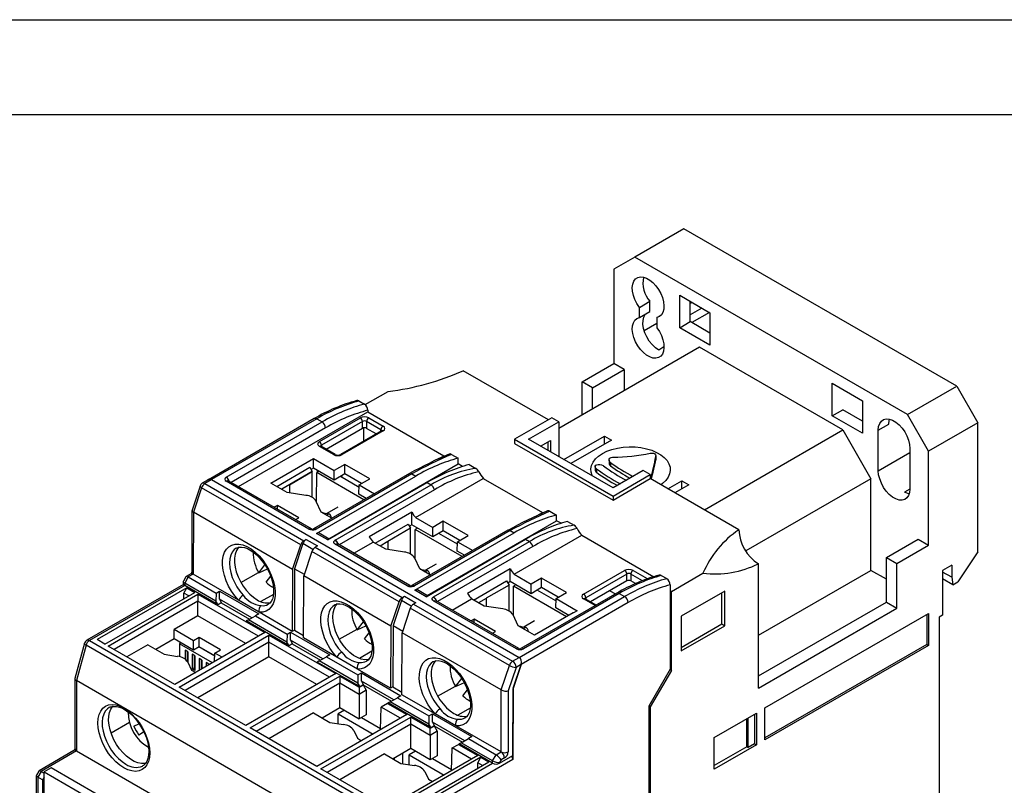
# Model space of a CAD drawing. Header units: millimetres. Extents: x 0 to 1397, y 0 to 1080.
# Tile 14 of 15: x 727 to 1057, y 823 to 1080. Entities that reach past the tile are written whole.
import ezdxf

# ---------------------------------------------------------------- set-up
doc = ezdxf.new("R2010")
doc.units = ezdxf.units.MM
doc.header["$LTSCALE"] = 5
doc.layers.add('TEXT', color=140, linetype='Continuous', lineweight=25)

msp = doc.modelspace()

# ---------------------------------------------------------------- linework, layer by layer
at = {"color": 7, "linetype": 'Continuous'}
msp.add_line((0.01, 1079.51), (1397.01, 1079.51), dxfattribs=at)
for p, q in [((949.32, 1009.42), (932.82, 999.89)), ((1040.78, 956.62), (949.32, 1009.42)), ((932.82, 999.89), (925.75, 995.81)), ((1024.28, 947.1), (932.82, 999.89)), ((925.75, 995.81), (925.75, 964.24)), ((934.36, 983.03), (937.89, 985.07)), ((937.89, 981.64), (937.89, 985.07)), ((947.91, 987.1), (958.04, 981.25)), ((947.91, 976.21), (947.91, 987.1)), ((951.44, 978.25), (951.44, 985.06)), ((952.03, 984.72), (951.44, 984.38)), ((934.36, 979.6), (934.36, 983.03)), ((934.36, 979.6), (937.89, 981.64)), ((955.36, 982.8), (951.44, 980.53)), ((957.85, 981.36), (951.95, 977.96)), ((958.04, 981.25), (958.04, 970.36)), ((940.25, 977.64), (935.99, 975.18)), ((940.25, 979.63), (941.71, 980.47)), ((940.25, 979.63), (940.25, 976.2)), ((947.91, 976.21), (951.44, 978.25)), ((958.04, 974.44), (951.44, 978.25)), ((958.04, 970.36), (947.91, 976.21)), ((954.51, 969.68), (907.37, 942.47)), ((942.61, 969.75), (940.84, 968.73)), ((1002.59, 941.92), (954.51, 969.68)), ((915.15, 958.11), (925.75, 964.24)), ((929.29, 962.19), (925.75, 964.24)), ((903.83, 945.33), (875.29, 961.8)), ((918.68, 956.07), (929.29, 962.19)), ((929.29, 962.19), (929.29, 955.12)), ((918.68, 956.07), (915.15, 958.11)), ((915.15, 946.96), (915.15, 958.11)), ((842.39, 950.41), (850.08, 954.85)), ((918.68, 949), (918.68, 956.07)), ((999.06, 957.57), (1009.19, 951.72)), ((999.06, 946.69), (999.06, 957.57)), ((1024.28, 947.1), (1040.78, 956.62)), ((1040.78, 956.62), (1047.85, 944.37)), ((840.31, 951.65), (842.14, 950.6)), ((1009.19, 951.72), (1009.19, 940.84)), ((799.88, 922.93), (843.33, 948.01)), ((843.32, 948.53), (843.33, 948.01)), ((843.33, 948.01), (868.83, 933.29)), ((999.06, 946.69), (1002.59, 948.73)), ((1009.19, 944.92), (1002.59, 948.73)), ((825.34, 945.75), (789.82, 925.25)), ((826.17, 945.67), (790.81, 925.26)), ((795.82, 926.07), (827.96, 944.63)), ((826.17, 945.67), (827.96, 944.63)), ((827.04, 938.05), (840.78, 945.98)), ((841.49, 944.77), (827.74, 936.84)), ((841.49, 942.47), (841.49, 944.77)), ((847.69, 942.01), (842.9, 944.77)), ((842.9, 944.77), (842.9, 942.47)), ((843.61, 945.98), (848.4, 943.22)), ((905.01, 946.01), (892.52, 938.8)), ((897.23, 938.8), (907.37, 944.65)), ((907.37, 944.65), (905.01, 946.01)), ((907.37, 944.65), (907.37, 932.95)), ((1009.19, 940.84), (999.06, 946.69)), ((1031.35, 934.85), (1024.28, 947.1)), ((829.14, 942.61), (797.46, 924.33)), ((841.49, 942.47), (829.36, 935.41)), ((847.9, 941.64), (834.15, 933.7)), ((848.4, 941.59), (834.65, 933.65)), ((841.96, 938.21), (841.96, 942.62)), ((846.13, 940.61), (842.9, 942.47)), ((847.68, 941.51), (847.69, 942.01)), ((956.16, 915.12), (1002.59, 941.92)), ((1002.59, 941.92), (1012.02, 925.59)), ((1014.49, 941.86), (1018.03, 943.9)), ((1014.49, 928.25), (1014.49, 941.86)), ((1047.85, 944.37), (1031.35, 934.85)), ((1047.85, 901.1), (1047.85, 944.37)), ((892.52, 938.8), (925.52, 919.75)), ((892.52, 938.8), (892.52, 937.44)), ((925.52, 922.47), (897.23, 938.8)), ((901.24, 936.48), (904.54, 938.39)), ((903.78, 935.02), (903.78, 937.95)), ((904.54, 938.39), (904.54, 934.58)), ((909.02, 931.99), (922.69, 939.88)), ((925.05, 938.52), (911.38, 930.63)), ((922.69, 939.88), (925.05, 938.52)), ((922.69, 937.16), (922.69, 939.88)), ((831.83, 933.65), (827.04, 936.42)), ((832.33, 933.7), (827.54, 936.46)), ((827.74, 936.84), (827.76, 936.34)), ((892.52, 937.44), (925.52, 918.39)), ((1025.1, 935.73), (1025.1, 922.12)), ((1031.35, 903.28), (1031.35, 934.85)), ((810.81, 924.13), (825.05, 932.36)), ((825.05, 932.36), (832.06, 928.31)), ((825.05, 929.16), (825.05, 932.36)), ((867.06, 932.26), (868.83, 933.29)), ((871.35, 933.74), (873.58, 932.45)), ((873.61, 930.52), (873.58, 932.45)), ((924.2, 931.84), (924.2, 930.74)), ((939.89, 933.03), (939.89, 931.92)), ((939.89, 931.92), (939.89, 932.08)), ((939.91, 932.08), (939.91, 933.19)), ((1014.49, 928.25), (1025.1, 934.37)), ((812.77, 923), (823.85, 929.4)), ((824.65, 928.02), (814.44, 922.04)), ((817.02, 923.53), (824.65, 927.96)), ((823.85, 929.4), (824.65, 928.02)), ((825.05, 929.16), (824.26, 928.7)), ((824.65, 927.96), (824.65, 928.02)), ((824.65, 919.32), (824.65, 927.96)), ((832.06, 925.11), (825.05, 929.16)), ((826.93, 928.07), (826.17, 927.63)), ((826.35, 928.4), (826.35, 927.74)), ((830.17, 905.45), (873.61, 930.52)), ((835.6, 930.35), (832.06, 928.31)), ((832.06, 925.11), (832.06, 928.31)), ((843.94, 925.53), (835.6, 930.35)), ((835.6, 927.16), (835.6, 930.35)), ((875.09, 929.67), (873.61, 930.52)), ((877.28, 930.32), (879.51, 929.03)), ((919.49, 929.63), (919.49, 928.52)), ((919.98, 928.87), (919.98, 927.75)), ((924.69, 931.03), (924.69, 929.93)), ((935.65, 928.32), (925.52, 922.47)), ((938.01, 926.96), (935.65, 928.32)), ((789.8, 925.19), (787.77, 924.03)), ((790.79, 925.2), (788.6, 923.95)), ((790.81, 925.26), (894.05, 865.66)), ((823.54, 908.71), (795.82, 924.71)), ((824.37, 908.79), (796.65, 924.8)), ((857.25, 927.33), (825.1, 908.77)), ((858.08, 927.24), (825.93, 908.68)), ((826.08, 907.24), (859.41, 926.48)), ((826.12, 917.78), (826.17, 927.63)), ((841.97, 918.51), (826.17, 927.63)), ((835.6, 927.16), (832.06, 925.11)), ((840.38, 922.67), (834.11, 926.3)), ((834.57, 926.56), (834.3, 926.19)), ((841.19, 923.94), (835.6, 927.16)), ((840.41, 923.49), (843.94, 925.53)), ((858.08, 927.24), (859.41, 926.48)), ((859.33, 912.56), (882.03, 925.67)), ((882.03, 925.67), (901.83, 914.24)), ((925.52, 919.75), (938.01, 926.96)), ((925.52, 918.39), (938.01, 925.6)), ((938.01, 926.96), (938.01, 925.6)), ((967.73, 908.44), (938.01, 925.6)), ((938.13, 925.59), (938.08, 925.52)), ((938.13, 925.59), (938.13, 925.53)), ((943.9, 922.19), (948.62, 924.91)), ((948.62, 924.91), (950.97, 923.55)), ((948.62, 922.19), (948.62, 924.91)), ((1012.02, 925.59), (970.02, 901.35)), ((1012.02, 894.84), (1012.02, 925.59)), ((787.01, 923.11), (784.34, 915.04)), ((787.53, 922.55), (784.81, 914.34)), ((820.77, 903.37), (787.53, 922.55)), ((788.6, 923.95), (821.84, 904.76)), ((816.29, 920.97), (810.81, 924.13)), ((817.02, 923.53), (817.02, 920.86)), ((829.84, 905.07), (863.17, 924.31)), ((832.34, 904.98), (864.49, 923.54)), ((865.64, 921.84), (833.7, 903.41)), ((840.31, 920.34), (840.41, 923.49)), ((840.41, 923.49), (845.51, 920.55)), ((863.17, 924.31), (864.49, 923.54)), ((950.97, 923.55), (946.26, 920.83)), ((1025.1, 922.12), (1023.33, 921.1)), ((822.54, 920), (816.29, 920.97)), ((827.7, 914.39), (826.02, 917.99)), ((842.73, 918.95), (840.31, 920.34)), ((925.52, 919.75), (925.52, 918.39)), ((784.32, 914.94), (784.23, 894.24)), ((812.97, 916.61), (811.9, 915.99)), ((820.14, 912.47), (812.97, 916.61)), ((812.97, 915.38), (812.97, 916.61)), ((833.24, 916), (829.6, 913.92)), ((904.35, 914.69), (906.58, 913.4)), ((784.81, 914.34), (784.72, 893.56)), ((818.05, 895.16), (784.81, 914.34)), ((819.07, 911.85), (820.14, 912.47)), ((831.26, 912.33), (827.7, 914.39)), ((829.44, 913.38), (830.18, 913.81)), ((858.05, 914.36), (843.78, 906.12)), ((858.05, 910.11), (858.05, 914.36)), ((859.33, 912.56), (865.06, 909.26)), ((863.17, 886.4), (906.61, 911.47)), ((900.05, 913.21), (901.83, 914.24)), ((906.61, 911.47), (906.58, 913.4)), ((908.09, 910.62), (906.61, 911.47)), ((825.15, 908.79), (825.09, 908.76)), ((845.77, 903.95), (856.85, 910.35)), ((857.65, 908.97), (849.99, 904.54)), ((856.85, 910.35), (857.65, 908.97)), ((858.05, 910.11), (857.26, 909.65)), ((857.65, 900.27), (857.65, 908.97)), ((865.06, 906.06), (858.05, 910.11)), ((890.25, 908.28), (858.1, 889.72)), ((891.08, 908.19), (858.93, 889.63)), ((859.12, 898.73), (859.16, 908.58)), ((859.93, 909.02), (859.16, 908.58)), ((874.97, 899.46), (859.16, 908.58)), ((868.59, 911.3), (865.06, 909.26)), ((865.06, 906.06), (865.06, 909.26)), ((868.59, 908.11), (865.06, 906.06)), ((876.94, 906.48), (868.59, 911.3)), ((868.59, 908.11), (868.59, 911.3)), ((874.18, 904.89), (868.59, 908.11)), ((891.08, 908.19), (892.41, 907.43)), ((910.27, 911.27), (912.51, 909.98)), ((821.84, 904.76), (822.62, 905.21)), ((822.62, 905.21), (826.39, 903.03)), ((829.84, 905.07), (826.08, 907.24)), ((830.33, 905.35), (826.92, 907.32)), ((859.08, 888.19), (892.41, 907.43)), ((862.84, 886.02), (896.17, 905.26)), ((873.38, 903.62), (867.11, 907.25)), ((873.41, 904.44), (876.94, 906.48)), ((892.33, 893.51), (915.03, 906.62)), ((896.17, 905.26), (897.49, 904.49)), ((915.03, 906.62), (939.16, 892.69)), ((1017.21, 899.19), (1027.81, 905.32)), ((1027.81, 905.32), (1031.35, 903.28)), ((799.19, 902.31), (799.11, 902.26)), ((818.05, 895.16), (820.77, 903.37)), ((821.55, 903.81), (818.75, 895.38)), ((824.88, 901.89), (821.55, 903.81)), ((826.39, 903.03), (825.61, 902.59)), ((825.61, 902.59), (854.84, 885.71)), ((856.54, 889.66), (832.39, 903.6)), ((857.37, 889.74), (833.22, 903.69)), ((838.59, 900.59), (845.09, 904.34)), ((849.29, 901.92), (845.09, 904.34)), ((850.02, 904.5), (847.44, 902.99)), ((855.54, 900.95), (849.29, 901.92)), ((850.02, 904.5), (849.99, 904.54)), ((850.02, 904.5), (850.02, 901.81)), ((865.34, 885.93), (897.49, 904.49)), ((898.64, 902.79), (866.7, 884.36)), ((873.31, 901.29), (873.41, 904.44)), ((873.41, 904.44), (878.5, 901.5)), ((1020.74, 897.15), (1031.35, 903.28)), ((824.54, 901.19), (821.82, 892.98)), ((853.76, 884.32), (824.54, 901.19)), ((860.7, 895.34), (859.02, 898.94)), ((875.73, 899.9), (873.31, 901.29)), ((1017.21, 899.19), (1020.74, 897.15)), ((1017.21, 884.22), (1017.21, 899.19)), ((1047.85, 901.1), (1041.19, 891)), ((806.75, 894), (808.79, 896.66)), ((806.75, 894), (809.68, 895.3)), ((818.05, 895.16), (817.95, 874.38)), ((818.75, 895.38), (818.66, 874.78)), ((818.75, 895.38), (821.99, 893.51)), ((864.26, 893.28), (860.7, 895.34)), ((866.24, 896.95), (862.6, 894.87)), ((891.05, 895.31), (876.77, 887.07)), ((891.05, 891.06), (891.05, 895.31)), ((974.31, 855.38), (974.31, 897.04)), ((1020.74, 882.18), (1020.74, 897.15)), ((1039.13, 896.61), (1036.06, 894.84)), ((1039.13, 896.61), (1039.13, 892.52)), ((782.31, 892.71), (781.42, 891.18)), ((783.07, 892.62), (781.88, 890.58)), ((783.89, 893.64), (782.38, 892.78)), ((784.72, 893.56), (783.07, 892.62)), ((783.07, 892.62), (792.38, 887.24)), ((799.88, 884.81), (784.72, 893.56)), ((800.71, 890.8), (806.67, 894.14)), ((809.16, 890.9), (810.71, 892.93)), ((821.72, 872.2), (821.82, 892.98)), ((851.05, 876.11), (821.82, 892.98)), ((862.43, 894.33), (863.18, 894.76)), ((892.33, 893.51), (898.06, 890.21)), ((901.59, 892.25), (898.06, 890.21)), ((909.94, 887.43), (901.59, 892.25)), ((901.59, 889.06), (901.59, 892.25)), ((915.66, 886.89), (929.41, 894.82)), ((930.11, 893.61), (916.37, 885.68)), ((930.11, 891.31), (930.11, 893.61)), ((931.53, 893.61), (931.53, 891.31)), ((935.42, 891.36), (931.53, 893.61)), ((932.23, 894.82), (937.02, 892.06)), ((941.72, 893.11), (943.55, 892.06)), ((945.08, 887.77), (955.68, 893.89)), ((974.31, 873.07), (1012.02, 894.84)), ((1017.21, 891.84), (1012.02, 894.84)), ((1036.06, 894.84), (1036.06, 879.87)), ((1039.13, 892.52), (1036.06, 894.29)), ((1039.54, 890.04), (1036.06, 892.05)), ((1039.13, 892.52), (1039.54, 890.04)), ((781.5, 890.1), (749.08, 871.38)), ((781.89, 889.76), (749.91, 871.3)), ((782.64, 889.01), (752.47, 871.6)), ((781.4, 891.09), (781.39, 890.44)), ((781.62, 887.2), (782.64, 889.01)), ((792.37, 884.53), (781.88, 890.58)), ((781.88, 890.58), (781.88, 889.76)), ((793.08, 883.3), (781.88, 889.76)), ((782.64, 889.01), (785.31, 887.47)), ((858.15, 889.74), (858.08, 889.71)), ((863.33, 886.3), (859.92, 888.27)), ((878.77, 884.9), (889.85, 891.3)), ((890.65, 889.92), (882.99, 885.5)), ((889.85, 891.3), (890.65, 889.92)), ((891.05, 891.06), (890.26, 890.6)), ((890.65, 881.22), (890.65, 889.92)), ((898.06, 887.01), (891.05, 891.06)), ((892.12, 879.68), (892.16, 889.53)), ((892.93, 889.97), (892.16, 889.53)), ((909.89, 879.3), (892.16, 889.53)), ((898.06, 887.01), (898.06, 890.21)), ((901.59, 889.06), (898.06, 887.01)), ((907.18, 885.84), (901.59, 889.06)), ((930.11, 891.31), (917.98, 884.25)), ((933.1, 890.4), (931.53, 891.31)), ((944.73, 889.97), (944.73, 861.71)), ((1039.54, 890.04), (1041.19, 891)), ((755.14, 870.06), (785.31, 887.47)), ((756.16, 869.47), (786.33, 886.88)), ((781.62, 885.34), (781.62, 887.2)), ((783.23, 886.27), (781.62, 887.2)), ((786.33, 886.88), (808.73, 873.96)), ((786.33, 886.88), (786.33, 884.48)), ((792.38, 887.24), (792.37, 884.53)), ((792.38, 887.24), (793.56, 887.92)), ((793.55, 885.2), (793.56, 887.92)), ((804.39, 878.94), (793.55, 885.2)), ((793.55, 885.2), (794.25, 883.97)), ((793.56, 887.92), (806.76, 880.3)), ((811.65, 886.75), (807.45, 884.36)), ((854.84, 885.71), (855.62, 886.16)), ((855.62, 886.16), (859.39, 883.98)), ((862.84, 886.02), (859.08, 888.19)), ((871.59, 881.54), (878.09, 885.29)), ((882.29, 882.87), (878.09, 885.29)), ((883.02, 885.45), (880.44, 883.94)), ((883.02, 885.45), (882.99, 885.5)), ((883.02, 885.45), (883.02, 882.76)), ((894.05, 865.66), (929.41, 886.07)), ((926.78, 887.19), (894.63, 868.63)), ((927.61, 887.11), (895.46, 868.55)), ((906.38, 884.58), (900.1, 888.2)), ((906.31, 882.24), (906.41, 885.39)), ((906.41, 885.39), (909.94, 887.43)), ((906.41, 885.39), (913.47, 881.31)), ((919.54, 883.01), (915.66, 885.25)), ((919.84, 883.18), (916.16, 885.3)), ((916.37, 885.68), (916.38, 885.17)), ((924.46, 888.02), (926.34, 886.94)), ((927.61, 887.11), (929.41, 886.07)), ((945.08, 887.77), (944.73, 887.97)), ((945.08, 861.3), (945.08, 887.77)), ((962.99, 887.9), (948.38, 879.47)), ((961.96, 876.86), (961.96, 887.31)), ((962.99, 876.27), (962.99, 887.9)), ((786.33, 884.48), (758.25, 868.26)), ((786.33, 879.61), (786.33, 884.48)), ((806.65, 872.75), (786.33, 884.48)), ((793.08, 883.3), (792.37, 884.53)), ((794.15, 883.91), (793.08, 883.3)), ((794.15, 883.92), (803.58, 878.47)), ((794.15, 883.91), (803.57, 878.47)), ((806.8, 880.81), (799.88, 884.81)), ((832.19, 883.26), (832.1, 883.21)), ((851.05, 876.11), (853.76, 884.32)), ((854.54, 884.76), (851.75, 876.33)), ((857.88, 882.84), (854.54, 884.76)), ((857.53, 882.14), (854.82, 873.93)), ((890.77, 862.95), (857.53, 882.14)), ((859.39, 883.98), (858.61, 883.54)), ((858.61, 883.54), (891.84, 864.35)), ((893.11, 868.55), (865.38, 884.55)), ((893.94, 868.63), (866.22, 884.64)), ((888.53, 881.9), (882.29, 882.87)), ((930.58, 884.03), (894.68, 863.3)), ((910.65, 879.74), (906.31, 882.24)), ((974.31, 859.46), (1017.21, 884.22)), ((974.31, 855.38), (1020.74, 882.18)), ((1017.21, 884.22), (1020.74, 882.18)), ((786.33, 879.61), (778.32, 874.98)), ((802.43, 870.32), (786.33, 879.61)), ((803.22, 878.27), (805.58, 879.62)), ((806.76, 880.3), (805.58, 879.62)), ((805.58, 879.62), (816.19, 873.5)), ((817.95, 874.38), (806.8, 880.81)), ((878.97, 878.51), (877.9, 877.89)), ((886.14, 874.37), (878.97, 878.51)), ((878.97, 877.28), (878.97, 878.51)), ((893.69, 876.29), (892.02, 879.89)), ((912.19, 880.63), (899.18, 873.12)), ((912.24, 880.6), (912.19, 880.63)), ((913.47, 881.31), (912.24, 880.6)), ((948.38, 879.47), (948.38, 867.83)), ((976.43, 848.71), (1031.35, 880.41)), ((1030.77, 880.08), (1030.77, 870)), ((1031.35, 880.41), (1031.35, 869.66)), ((1036.06, 879.87), (1034.88, 879.19)), ((1034.88, 879.19), (1034.88, 798.08)), ((803.22, 878.27), (802.51, 877.86)), ((816.88, 869.56), (802.51, 877.86)), ((816.18, 870.78), (803.22, 878.27)), ((833.71, 871.75), (839.67, 875.09)), ((839.75, 874.95), (841.79, 877.61)), ((839.75, 874.95), (842.68, 876.25)), ((851.05, 876.11), (850.95, 855.33)), ((851.75, 876.33), (851.66, 855.73)), ((851.75, 876.33), (854.99, 874.46)), ((899.18, 873.12), (893.69, 876.29)), ((895.43, 875.28), (896.18, 875.71)), ((899.24, 877.9), (895.6, 875.82)), ((948.38, 869.02), (961.96, 876.86)), ((948.38, 867.83), (962.99, 876.27)), ((961.96, 876.86), (962.99, 876.27)), ((778.32, 871.87), (772.17, 868.31)), ((778.32, 871.87), (778.32, 874.98)), ((784.8, 871.24), (778.32, 874.98)), ((784.8, 868.13), (778.32, 871.87)), ((808.73, 873.96), (778.56, 856.54)), ((779.97, 855.72), (810.14, 873.14)), ((786.69, 872.33), (784.8, 871.24)), ((793.89, 868.17), (786.69, 872.33)), ((786.69, 869.21), (786.69, 872.33)), ((810.14, 873.14), (832.53, 860.21)), ((810.14, 870.74), (810.14, 873.14)), ((816.19, 873.5), (816.18, 870.78)), ((816.19, 873.5), (817.36, 874.17)), ((817.36, 874.17), (830.56, 866.55)), ((817.36, 871.46), (817.36, 874.17)), ((818.66, 874.78), (817.95, 874.38)), ((818.66, 874.78), (821.73, 873.01)), ((832.87, 865.76), (821.72, 872.2)), ((842.16, 871.85), (843.71, 873.88)), ((854.72, 853.15), (854.82, 873.93)), ((888.05, 854.75), (854.82, 873.93)), ((885.07, 873.75), (886.14, 874.37)), ((748.3, 870.38), (745.08, 858.6)), ((748.81, 869.78), (745.56, 857.9)), ((852.04, 810.18), (748.81, 869.78)), ((749.91, 871.3), (853.15, 811.7)), ((755.14, 870.06), (752.47, 871.6)), ((778.56, 856.54), (756.16, 869.47)), ((769.47, 869.87), (762.46, 865.83)), ((769.47, 869.87), (774.95, 866.71)), ((780.63, 870.53), (780.11, 870.23)), ((780.11, 870.23), (780.11, 865.88)), ((791.19, 863.83), (780.11, 870.23)), ((810.14, 870.74), (782.05, 854.52)), ((784.8, 868.13), (784.8, 871.24)), ((786.69, 869.21), (784.8, 868.13)), ((791.98, 866.1), (786.63, 869.18)), ((791.98, 866.16), (786.69, 869.21)), ((810.14, 865.87), (810.14, 870.74)), ((830.45, 859.01), (810.14, 870.74)), ((816.88, 869.56), (816.18, 870.78)), ((817.96, 870.17), (816.88, 869.56)), ((828.2, 865.2), (817.36, 871.46)), ((817.36, 871.46), (818.06, 870.23)), ((817.95, 870.17), (827.38, 864.73)), ((817.96, 870.17), (827.38, 864.73)), ((1030.77, 870), (976.43, 838.63)), ((1031.35, 869.66), (976.43, 837.96)), ((1030.77, 870), (1031.35, 869.66)), ((774.95, 866.71), (779.47, 866.01)), ((782.94, 867.5), (781.99, 868.05)), ((781.99, 868.05), (781.99, 865.07)), ((782.7, 867.64), (782.7, 864.41)), ((782.94, 867.5), (782.94, 864.02)), ((785.29, 866.14), (784.35, 866.69)), ((784.35, 866.69), (784.35, 861.79)), ((785.06, 866.28), (785.06, 862.19)), ((785.29, 866.14), (785.29, 861.24)), ((810.14, 865.87), (786.27, 852.09)), ((787.65, 864.78), (786.71, 865.32)), ((786.71, 865.32), (786.71, 861.24)), ((791.92, 864.25), (792.01, 867.08)), ((792.01, 867.08), (793.89, 868.17)), ((794.41, 865.69), (792.01, 867.08)), ((826.23, 856.58), (810.14, 865.87)), ((827.02, 864.52), (829.39, 865.88)), ((830.56, 866.55), (829.39, 865.88)), ((829.39, 865.88), (839.99, 859.76)), ((839.8, 861.76), (832.87, 865.76)), ((844.65, 867.7), (840.45, 865.31)), ((891.84, 864.35), (894.03, 865.6)), ((782.94, 864.01), (784.16, 861.39)), ((784.35, 861.79), (785.06, 862.19)), ((785.06, 862.19), (785.29, 861.24)), ((787.42, 864.92), (787.42, 861.65)), ((787.65, 864.78), (787.65, 861.79)), ((790.01, 863.42), (789.06, 863.96)), ((789.06, 863.96), (789.06, 862.61)), ((789.77, 863.56), (789.77, 863.01)), ((790.01, 863.42), (790.01, 863.15)), ((827.02, 864.52), (826.31, 864.11)), ((840.69, 855.81), (826.31, 864.11)), ((839.99, 857.04), (827.02, 864.52)), ((865.18, 864.21), (865.1, 864.16)), ((888.05, 854.75), (890.77, 862.95)), ((893.01, 862.31), (890.41, 854.44)), ((892.05, 854.96), (894.83, 863.35)), ((892.06, 855.3), (894.68, 863.3)), ((894.83, 863.35), (893.01, 862.31)), ((784.16, 861.39), (785.56, 860.58)), ((785.29, 861.24), (784.35, 861.79)), ((832.53, 860.21), (802.36, 842.8)), ((803.78, 841.98), (833.95, 859.4)), ((833.95, 859.4), (840.43, 855.65)), ((833.95, 859.4), (833.95, 856.99)), ((850.95, 855.33), (839.8, 861.76)), ((839.99, 859.76), (841.17, 860.43)), ((839.99, 859.76), (839.99, 857.04)), ((841.16, 857.71), (841.17, 860.43)), ((841.17, 860.43), (854.37, 852.81)), ((872.75, 855.9), (874.79, 858.56)), ((944.73, 861.71), (937.54, 849.26)), ((945.08, 861.3), (938.01, 849.05)), ((944.64, 861.56), (945.08, 861.3)), ((745.07, 858.51), (745.07, 835.03)), ((848.8, 798.3), (745.56, 857.9)), ((745.56, 857.9), (745.56, 834.35)), ((802.36, 842.8), (779.97, 855.72)), ((833.95, 856.99), (805.86, 840.78)), ((833.95, 848.8), (833.95, 856.99)), ((840.43, 853.25), (833.95, 856.99)), ((840.69, 855.81), (839.99, 857.04)), ((840.43, 855.65), (841.76, 856.42)), ((840.43, 855.65), (840.43, 853.25)), ((841.76, 856.43), (840.69, 855.81)), ((852, 851.46), (841.16, 857.71)), ((841.16, 857.71), (841.87, 856.49)), ((841.76, 856.43), (841.76, 856.42)), ((841.76, 856.43), (851.19, 850.99)), ((841.76, 856.42), (842.79, 854.61)), ((851.66, 855.73), (850.95, 855.33)), ((851.66, 855.73), (854.73, 853.96)), ((866.71, 852.7), (872.67, 856.04)), ((872.75, 855.9), (875.68, 857.2)), ((892.06, 855.3), (891.95, 831.38)), ((842.79, 854.61), (840.43, 853.25)), ((840.43, 853.25), (840.43, 845.06)), ((842.79, 854.61), (842.79, 846.42)), ((850.83, 850.78), (853.19, 852.14)), ((854.37, 852.81), (853.19, 852.14)), ((853.19, 852.14), (863.8, 846.01)), ((865.87, 846.71), (854.72, 853.15)), ((875.15, 852.8), (876.71, 854.83)), ((887.96, 833.96), (888.05, 854.75)), ((890.41, 854.44), (890.31, 833.96)), ((891.95, 832.72), (892.05, 854.96)), ((756.72, 848.91), (756.6, 848.84)), ((827.97, 845.35), (833.95, 848.8)), ((833.95, 848.8), (840.43, 845.06)), ((847.55, 841.39), (847.78, 849.01)), ((849.86, 850.21), (847.78, 849.01)), ((854.26, 845.27), (847.78, 849.01)), ((850.12, 850.37), (849.86, 850.21)), ((849.86, 850.21), (856.34, 846.47)), ((850.83, 850.78), (850.12, 850.37)), ((864.49, 842.07), (850.12, 850.37)), ((863.79, 843.3), (850.83, 850.78)), ((877.65, 848.65), (873.45, 846.26)), ((937.54, 849.26), (937.54, 790.68)), ((937.57, 849.31), (938.01, 849.05)), ((938.01, 849.05), (938.01, 789.79)), ((976.43, 837.96), (976.43, 848.71)), ((825.09, 847.01), (810.08, 838.34)), ((825.09, 847.01), (830.57, 843.85)), ((856.34, 846.47), (826.17, 829.05)), ((827.58, 828.24), (857.75, 845.65)), ((835.5, 847.91), (833.37, 846.68)), ((833.37, 843.42), (833.37, 846.68)), ((833.37, 846.68), (845.04, 839.95)), ((842.79, 846.42), (840.43, 845.06)), ((841.14, 845.47), (847.56, 841.76)), ((857.75, 845.65), (864.23, 841.91)), ((857.75, 843.25), (857.75, 845.65)), ((863.8, 846.01), (863.79, 843.3)), ((863.8, 846.01), (864.98, 846.69)), ((864.97, 843.97), (864.98, 846.69)), ((864.98, 846.69), (878.18, 839.07)), ((872.8, 842.71), (865.87, 846.71)), ((959.46, 838.78), (973.6, 846.94)), ((970.9, 835.44), (970.9, 845.38)), ((973.02, 846.61), (973.02, 836.66)), ((973.6, 846.94), (973.6, 836.33)), ((763.37, 843.77), (757.22, 840.22)), ((764.86, 842.55), (766.48, 843.33)), ((766.48, 843.33), (766.55, 843.49)), ((766.61, 843.4), (766.48, 843.33)), ((857.75, 843.25), (829.66, 827.04)), ((830.57, 843.85), (835.1, 843.15)), ((857.75, 835.06), (857.75, 843.25)), ((864.23, 839.51), (857.75, 843.25)), ((864.49, 842.07), (863.79, 843.3)), ((864.23, 841.91), (865.57, 842.68)), ((865.57, 842.68), (864.49, 842.07)), ((875.81, 837.71), (864.97, 843.97)), ((864.97, 843.97), (865.67, 842.75)), ((865.57, 842.69), (875, 837.25)), ((865.57, 842.68), (865.57, 842.68)), ((865.57, 842.68), (866.59, 840.87)), ((887.96, 833.96), (872.8, 842.71)), ((970.45, 835.7), (970.45, 845.12)), ((768.03, 840.63), (766.55, 839.62)), ((768.2, 840.62), (768.03, 840.63)), ((826.17, 829.05), (803.78, 841.98)), ((838.57, 841.15), (839.78, 838.53)), ((864.23, 839.51), (864.23, 841.91)), ((866.59, 840.87), (864.23, 839.51)), ((864.23, 839.51), (864.23, 831.32)), ((866.59, 840.87), (866.59, 832.68)), ((878.18, 839.07), (877, 838.4)), ((959.46, 828.16), (959.46, 838.78)), ((839.78, 838.53), (841.19, 837.72)), ((871.58, 835.27), (873.66, 836.47)), ((873.93, 836.62), (873.66, 836.47)), ((873.66, 836.47), (880.14, 832.73)), ((874.63, 837.04), (873.92, 836.63)), ((885.12, 830.16), (873.92, 836.63)), ((874.63, 837.04), (877, 838.4)), ((885.12, 830.98), (874.63, 837.04)), ((877, 838.4), (886.31, 833.02)), ((973.6, 836.33), (959.46, 828.16)), ((970.45, 835.7), (959.46, 829.35)), ((970.45, 835.7), (970.9, 835.44)), ((973.02, 836.66), (970.9, 835.44)), ((973.02, 836.66), (973.6, 836.33)), ((744.72, 834.44), (733.02, 827.61)), ((745.56, 834.35), (733.71, 827.44)), ((745.56, 834.35), (778.44, 815.37)), ((848.9, 833.27), (833.88, 824.6)), ((848.9, 833.27), (854.38, 830.11)), ((880.14, 832.73), (849.97, 815.31)), ((881.17, 832.14), (851, 814.72)), ((857.75, 835.06), (851.78, 831.61)), ((855.06, 830), (855.06, 833.5)), ((859.3, 834.16), (857.18, 832.94)), ((857.18, 832.94), (868.85, 826.2)), ((857.18, 829.67), (857.18, 832.94)), ((864.23, 831.32), (857.75, 835.06)), ((866.59, 832.68), (864.23, 831.32)), ((871.35, 827.65), (871.58, 835.27)), ((878.06, 831.53), (871.58, 835.27)), ((880.14, 830.32), (881.17, 832.14)), ((881.17, 832.14), (883.84, 830.6)), ((885.12, 830.98), (886.31, 833.02)), ((886.31, 833.02), (887.96, 833.96)), ((887.48, 830.16), (891.95, 832.72)), ((767.72, 829.24), (767.87, 829.32)), ((852.23, 831.35), (852.23, 831.87)), ((853.15, 811.7), (885.13, 830.16)), ((853.67, 813.18), (883.84, 830.6)), ((891.95, 831.38), (854.33, 809.66)), ((854.38, 830.11), (858.9, 829.41)), ((864.94, 831.72), (871.36, 828.02)), ((880.14, 828.46), (880.14, 830.32)), ((881.76, 829.39), (880.14, 830.32)), ((885.12, 830.16), (885.12, 830.98)), ((887.97, 831.25), (887.48, 830.41)), ((887.48, 830.41), (887.48, 830.16)), ((889.13, 831.92), (887.97, 831.25)), ((732.11, 826.02), (732.11, 745.25)), ((732.96, 827.54), (732.13, 826.11)), ((733.71, 827.44), (732.59, 825.51)), ((733.71, 827.44), (734.77, 826.83)), ((737.13, 828.61), (734.77, 827.24)), ((734.77, 827.24), (762.59, 811.19)), ((734.77, 751.58), (734.77, 827.24)), ((764.94, 812.55), (737.13, 828.61)), ((849.97, 815.31), (827.58, 828.24)), ((862.37, 827.4), (863.59, 824.79)), ((734.23, 824.57), (732.59, 825.51)), ((732.59, 825.51), (732.59, 744.4)), ((734.77, 825.5), (734.23, 824.57)), ((734.23, 824.57), (734.23, 743.46)), ((863.59, 824.79), (864.99, 823.98))]:
    msp.add_line(p, q)
at = {"flags": 128}
for points in [[(934.36, 983.03), (933.52, 984.3), (932.85, 985.67), (932.36, 987.06), (932.07, 988.43), (932, 989.72), (932.16, 990.87), (932.52, 991.83), (933.09, 992.57), (933.83, 993.05), (934.71, 993.26), (935.7, 993.18), (936.76, 992.82), (937.84, 992.2), (938.9, 991.33), (939.89, 990.27), (940.78, 989.04), (941.52, 987.7), (942.08, 986.31), (942.45, 984.92), (942.6, 983.6), (942.53, 982.39), (942.25, 981.35), (941.76, 980.52), (941.08, 979.94), (940.25, 979.63)], [(940.84, 968.73), (939.72, 969.51), (938.65, 970.54), (937.68, 971.76), (936.85, 973.11), (936.2, 974.55), (935.76, 976), (935.55, 977.4), (935.58, 978.69), (935.84, 979.8), (936.33, 980.68), (936.43, 980.8)], [(940.25, 976.2), (941.08, 974.92), (941.76, 973.56), (942.25, 972.16), (942.53, 970.8), (942.6, 969.51), (942.45, 968.36), (942.08, 967.4), (941.52, 966.66), (940.78, 966.18), (939.89, 965.97), (938.9, 966.05), (937.84, 966.41), (936.76, 967.03), (935.7, 967.89), (934.71, 968.96), (933.83, 970.19), (933.09, 971.53), (932.52, 972.92), (932.16, 974.3), (932, 975.63), (932.07, 976.84), (932.36, 977.87), (932.85, 978.7), (933.52, 979.29), (934.36, 979.6)], [(1014.49, 941.86), (1014.61, 943.06), (1014.95, 944.08), (1015.51, 944.87), (1016.25, 945.39), (1017.15, 945.63), (1018.16, 945.57), (1019.24, 945.21), (1020.35, 944.57), (1021.44, 943.67), (1022.45, 942.57), (1023.35, 941.3), (1024.09, 939.92), (1024.64, 938.49), (1024.99, 937.07), (1025.1, 935.73)], [(1018.03, 943.9), (1018.15, 945.1), (1018.26, 945.54)], [(848.01, 941.71), (848.01, 941.72), (847.92, 941.65), (847.9, 941.64)], [(827.54, 936.46), (827.44, 936.53), (827.42, 936.55)], [(918.59, 926.46), (918.53, 926.6), (918.16, 927.73), (918.09, 928.88), (918.31, 930.02), (918.82, 931.13), (919.62, 932.19), (920.68, 933.16), (921.98, 934.03), (923.49, 934.78), (925.18, 935.39), (927.01, 935.85), (928.93, 936.15), (930.91, 936.28), (932.9, 936.24), (934.86, 936.02), (936.74, 935.64), (938.5, 935.11), (940.11, 934.42), (941.52, 933.61), (942.7, 932.68), (943.63, 931.67), (944.29, 930.58), (944.66, 929.45), (944.73, 928.3), (944.51, 927.16), (943.99, 926.05), (943.2, 924.99), (942.14, 924.02), (941.52, 923.57)], [(924.69, 931.03), (924.37, 931.36), (924.21, 931.73), (924.25, 932.1), (924.47, 932.42), (924.85, 932.65), (925.33, 932.78), (925.63, 932.81)], [(938.01, 934.12), (938.57, 934.17), (939.09, 934.09), (939.51, 933.89), (939.8, 933.6), (939.91, 933.24), (939.89, 933.03)], [(919.98, 928.87), (919.66, 929.18), (919.5, 929.52), (919.53, 929.84), (919.73, 930.1), (920.09, 930.28), (920.57, 930.37), (921.12, 930.34), (921.69, 930.2), (922.19, 929.96), (922.34, 929.86)], [(1025.1, 922.12), (1024.99, 920.92), (1024.64, 919.9), (1024.09, 919.11), (1023.35, 918.59), (1022.45, 918.35), (1021.44, 918.42), (1020.35, 918.78), (1019.24, 919.42), (1018.16, 920.31), (1017.15, 921.41), (1016.25, 922.68), (1015.51, 924.06), (1014.95, 925.49), (1014.61, 926.91), (1014.49, 928.25)], [(787.53, 922.55), (787.32, 922.69), (787.16, 922.82), (787.06, 922.94), (787.01, 923.04), (787.01, 923.11)], [(1024.87, 920.48), (1024.37, 920.62), (1023.33, 921.1)], [(823.54, 908.71), (823.99, 908.87), (824.37, 908.8), (824.38, 908.78)], [(825.76, 908.6), (825.43, 908.77), (825.14, 908.78), (825.1, 908.75)], [(832.39, 903.6), (832.04, 903.89), (831.88, 904.22), (831.92, 904.57), (832.19, 904.88)], [(799.88, 884.81), (798.65, 886.26), (797.55, 887.85), (796.58, 889.55), (795.79, 891.32), (795.18, 893.11), (794.76, 894.87), (794.56, 896.57), (794.58, 898.17), (794.81, 899.62), (795.25, 900.89), (795.89, 901.95), (796.71, 902.77), (797.69, 903.33), (798.82, 903.62), (800.05, 903.63), (801.37, 903.37), (802.74, 902.83), (804.12, 902.03), (805.48, 900.99), (806.8, 899.74), (808.03, 898.3), (809.14, 896.72), (810.12, 895.03), (810.93, 893.26), (811.55, 891.48), (811.98, 889.71), (812.19, 888), (812.19, 886.4), (811.98, 884.93), (811.56, 883.65), (810.93, 882.58), (810.12, 881.74), (809.15, 881.16), (808.03, 880.84), (806.8, 880.81)], [(799.11, 902.26), (798.52, 901.82), (797.83, 900.99), (797.32, 899.93), (797, 898.68), (796.9, 897.27), (797.01, 895.74), (797.32, 894.13), (797.83, 892.49), (798.53, 890.86), (799.4, 889.28), (800.4, 887.81), (801.52, 886.47)], [(800.15, 902.74), (799.82, 902.39), (799.21, 901.45), (798.79, 900.31), (798.58, 898.98), (798.57, 897.52), (798.78, 895.95), (799.18, 894.33), (799.78, 892.69), (800.55, 891.09), (801.47, 889.56), (802.53, 888.15), (803.69, 886.89), (804.91, 885.82), (806.17, 884.97)], [(799.14, 902.25), (799.38, 902.41), (800.1, 902.62), (800.89, 902.66), (801.88, 902.5), (802.93, 902.12), (804.03, 901.54), (805.15, 900.75), (806.26, 899.77), (807.34, 898.63), (808.35, 897.33), (809.27, 895.92), (810.06, 894.44), (810.72, 892.91), (811.22, 891.38), (811.55, 889.9), (811.71, 888.49), (811.71, 887.21), (811.56, 886.08), (811.27, 885.14), (810.87, 884.39), (810.38, 883.82), (809.9, 883.49)], [(832.39, 903.6), (832.83, 903.76), (833.21, 903.69), (833.22, 903.68)], [(784.23, 894.23), (784.23, 894.24), (784.23, 894.21), (784.21, 894.14), (784.18, 894.05), (784.12, 893.94), (784.06, 893.83), (783.98, 893.73), (783.93, 893.68), (783.89, 893.65), (783.89, 893.65)], [(937.02, 892.06), (936.89, 891.96), (936.86, 891.94)], [(856.54, 889.66), (856.99, 889.82), (857.37, 889.75), (857.38, 889.73)], [(858.75, 889.55), (858.43, 889.72), (858.14, 889.73), (858.1, 889.7)], [(865.38, 884.55), (865.04, 884.84), (864.88, 885.17), (864.92, 885.52), (865.19, 885.83)], [(916.16, 885.3), (916.07, 885.37), (916.05, 885.39)], [(832.87, 865.76), (831.65, 867.21), (830.55, 868.8), (829.58, 870.5), (828.79, 872.27), (828.17, 874.06), (827.76, 875.82), (827.56, 877.52), (827.58, 879.12), (827.81, 880.57), (828.25, 881.84), (828.89, 882.9), (829.71, 883.72), (830.69, 884.28), (831.82, 884.57), (833.05, 884.58), (834.37, 884.32), (835.74, 883.78), (837.12, 882.98), (838.48, 881.94), (839.79, 880.69), (841.02, 879.26), (842.14, 877.67), (843.11, 875.98), (843.92, 874.22), (844.55, 872.43), (844.98, 870.66), (845.19, 868.95), (845.19, 867.35), (844.98, 865.88), (844.55, 864.6), (843.93, 863.53), (843.12, 862.69), (842.15, 862.11), (841.03, 861.79), (839.8, 861.76)], [(832.1, 883.21), (831.52, 882.77), (830.83, 881.94), (830.31, 880.88), (830, 879.63), (829.9, 878.22), (830.01, 876.69), (830.32, 875.08), (830.83, 873.44), (831.53, 871.81), (832.39, 870.23), (833.4, 868.76), (834.52, 867.42)], [(843.66, 865.01), (843.37, 864.95), (842.25, 864.89), (841.05, 865.11), (839.8, 865.59), (838.54, 866.32), (837.29, 867.28), (836.1, 868.45), (834.99, 869.79), (833.99, 871.26), (833.14, 872.83), (832.45, 874.46), (831.95, 876.1), (831.65, 877.69), (831.55, 879.21), (831.66, 880.61), (831.98, 881.85), (832.49, 882.9), (833.15, 883.69)], [(832.14, 883.2), (832.38, 883.36), (833.1, 883.57), (833.89, 883.61), (834.87, 883.45), (835.92, 883.07), (837.02, 882.49), (838.15, 881.7), (839.26, 880.73), (840.34, 879.58), (841.35, 878.28), (842.26, 876.87), (843.06, 875.39), (843.72, 873.86), (844.21, 872.33), (844.55, 870.85), (844.71, 869.44), (844.71, 868.16), (844.56, 867.03), (844.27, 866.09), (843.87, 865.34), (843.38, 864.77), (842.89, 864.44)], [(865.38, 884.55), (865.83, 884.71), (866.21, 884.64), (866.22, 884.63)], [(748.81, 869.78), (748.6, 869.91), (748.44, 870.05), (748.34, 870.18), (748.3, 870.31), (748.3, 870.38)], [(865.87, 846.71), (864.65, 848.16), (863.54, 849.75), (862.58, 851.45), (861.78, 853.22), (861.17, 855.01), (860.76, 856.77), (860.56, 858.47), (860.58, 860.07), (860.81, 861.52), (861.25, 862.79), (861.88, 863.85), (862.71, 864.67), (863.69, 865.23), (864.82, 865.52), (866.05, 865.53), (867.37, 865.27), (868.73, 864.73), (870.12, 863.93), (871.48, 862.89), (872.79, 861.64), (874.02, 860.21), (875.14, 858.62), (876.11, 856.93), (876.92, 855.17), (877.55, 853.38), (877.97, 851.61), (878.19, 849.9), (878.19, 848.3), (877.98, 846.83), (877.55, 845.55), (876.93, 844.48), (876.12, 843.64), (875.14, 843.06), (874.03, 842.75), (872.8, 842.71)], [(865.1, 864.16), (864.52, 863.72), (863.82, 862.89), (863.31, 861.83), (863, 860.58), (862.9, 859.17), (863, 857.64), (863.32, 856.03), (863.83, 854.39), (864.53, 852.76), (865.39, 851.18), (866.4, 849.71), (867.52, 848.37)], [(866.15, 864.64), (865.82, 864.3), (865.21, 863.35), (864.79, 862.21), (864.58, 860.88), (864.57, 859.42), (864.77, 857.85), (865.18, 856.23), (865.77, 854.59), (866.54, 852.99), (867.47, 851.46), (868.53, 850.05), (869.68, 848.79), (870.91, 847.72), (872.17, 846.87)], [(865.14, 864.15), (865.38, 864.31), (866.1, 864.52), (866.89, 864.56), (867.87, 864.4), (868.92, 864.02), (870.02, 863.44), (871.14, 862.65), (872.26, 861.68), (873.34, 860.53), (874.35, 859.23), (875.26, 857.82), (876.06, 856.34), (876.71, 854.81), (877.21, 853.28), (877.55, 851.8), (877.71, 850.39), (877.71, 849.11), (877.55, 847.99), (877.27, 847.04), (876.87, 846.29), (876.38, 845.72), (875.89, 845.39)], [(761.47, 828.62), (760.11, 829.53), (758.79, 830.66), (757.53, 831.99), (756.37, 833.48), (755.33, 835.1), (754.45, 836.81), (753.74, 838.56), (753.22, 840.31), (752.9, 842.02), (752.79, 843.65), (752.9, 845.16), (753.22, 846.5), (753.74, 847.65), (754.45, 848.58), (755.33, 849.27), (756.37, 849.69), (757.53, 849.84), (758.79, 849.72), (760.11, 849.32), (761.47, 848.66), (762.83, 847.76), (764.15, 846.62), (765.41, 845.3), (766.57, 843.8), (767.6, 842.19), (768.49, 840.48), (769.2, 838.73), (769.72, 836.97), (770.04, 835.26), (770.15, 833.63), (770.04, 832.13), (769.72, 830.78), (769.2, 829.63), (768.49, 828.7), (767.6, 828.01), (766.57, 827.59), (765.41, 827.44), (764.15, 827.56), (762.83, 827.96), (761.47, 828.62)], [(756.6, 848.84), (755.99, 848.43), (755.26, 847.63), (754.71, 846.61), (754.35, 845.39), (754.2, 844.01), (754.25, 842.5), (754.51, 840.9), (754.96, 839.25), (755.6, 837.6), (756.41, 835.99), (757.37, 834.45), (758.46, 833.03), (759.64, 831.77), (760.88, 830.7), (762.16, 829.84)], [(768.81, 830.14), (768.54, 830.08), (767.41, 830.05), (766.2, 830.28), (764.94, 830.78), (763.66, 831.51), (762.4, 832.48), (761.19, 833.64), (760.06, 834.98), (759.04, 836.46), (758.15, 838.03), (757.43, 839.66), (756.88, 841.31), (756.52, 842.93), (756.37, 844.48), (756.42, 845.93), (756.68, 847.22), (757.13, 848.34), (757.77, 849.25), (757.86, 849.35)], [(756.72, 848.87), (757.01, 849.03), (757.94, 849.24), (758.97, 849.2), (760.06, 848.94), (761.2, 848.46), (762.37, 847.77), (763.54, 846.87), (764.68, 845.8), (765.76, 844.56), (766.76, 843.19), (767.65, 841.72), (768.41, 840.19), (769.02, 838.63), (769.47, 837.08), (769.75, 835.58), (769.85, 834.17), (769.78, 832.88), (769.56, 831.75), (769.18, 830.79), (768.68, 830.03), (768.05, 829.44), (767.73, 829.28)], [(745.07, 835.03), (745.07, 835.04), (745.07, 835), (745.05, 834.93), (745.01, 834.84), (744.96, 834.73), (744.89, 834.62), (744.82, 834.53), (744.77, 834.47), (744.73, 834.44), (744.73, 834.44)]]:
    msp.add_lwpolyline(points, dxfattribs=at)
for centre, radius, start, end in [((944.91, 991.24), 9.35, 168.1129, 221.3362), ((839.5, 1042.4), 88.19, 276.895, 293.9487), ((854.91, 895.62), 58.21, 105.2162, 120.5396), ((855.74, 895.51), 58.22, 105.3658, 120.522), ((839.87, 951.1), 0.709, 51.4227, 108.7913), ((840.73, 948.42), 2.59, 2.3629, 57.0315), ((825.68, 944.99), 0.838, 54.3824, 114.3071), ((826.58, 942.47), 2.57, 3.2297, 57.3477), ((839.95, 944.69), 1.54, 3.2297, 57.3477), ((844.44, 944.69), 1.54, 122.6523, 176.7703), ((849.23, 941.92), 1.54, 122.6523, 176.7703), ((848.11, 941.2), 0.48, 52.8179, 115.8716), ((826.21, 936.75), 1.54, 3.2297, 57.3477), ((827.33, 936.02), 0.494, 65.0771, 126.2333), ((832.12, 933.25), 0.494, 65.1155, 126.2298), ((833.24, 935.5), 2.02, 243.0425, 296.9575), ((834.36, 933.24), 0.506, 54.5219, 113.3479), ((933.19, 789.42), 157.41, 113.4624, 118.8399), ((929.82, 797.42), 148.32, 113.2171, 118.9252), ((870.87, 933.12), 0.777, 52.1275, 116.7802), ((925.14, 996.47), 63.67, 270.4449, 281.6612), ((839.36, 953), 102.5, 344.4894, 348.7625), ((828.54, 954.39), 113.6, 345.2062, 348.5889), ((885.61, 889.01), 40.48, 98.6668, 121.4424), ((878.03, 926.74), 2.73, 24.9541, 57.0641), ((920.4, 928.55), 0.907, 182.4707, 242.0275), ((951.05, 970.17), 51.68, 233.0474, 243.5266), ((953.75, 971.72), 52.34, 233.1171, 243.0477), ((925.19, 930.76), 0.973, 181.2215, 238.8874), ((956.28, 973.19), 52.68, 233.1527, 242.8046), ((957.46, 974.01), 54.93, 233.372, 241.4572), ((796.08, 925.39), 0.728, 110.7834, 249.2166), ((794.43, 923.91), 2.58, 16.9659, 57.3146), ((796.3, 924.08), 0.801, 64.1284, 127.1821), ((857.6, 926.58), 0.822, 53.7431, 114.9464), ((890.99, 880.8), 48.24, 102.5643, 121.708), ((888.67, 931.88), 9.09, 206.0283, 223.0931), ((952.08, 970.75), 53.66, 233.2537, 242.1208), ((788.6, 922.59), 1.67, 119.7368, 161.6801), ((789.99, 921.77), 2.58, 122.5805, 162.4728), ((788.11, 923.27), 0.84, 54.4592, 114.1936), ((863.07, 921.35), 2.61, 10.816, 57.0663), ((822.27, 915.51), 4.5, 33.4389, 86.5665), ((966.19, 770.37), 157.41, 113.4624, 118.8399), ((962.82, 778.37), 148.32, 113.2171, 118.9252), ((903.87, 914.07), 0.777, 52.1275, 116.7802), ((824.77, 911.06), 2.66, 242.397, 291.7617), ((824.76, 909.59), 0.888, 245.3346, 292.0814), ((825.44, 908), 0.844, 54.2149, 110.0253), ((825.09, 910.15), 1.69, 293.2148, 299.8823), ((890.6, 907.53), 0.822, 53.7431, 114.9464), ((918.61, 869.96), 40.48, 98.6668, 121.4424), ((923.99, 861.75), 48.24, 102.5643, 121.708), ((911.03, 907.69), 2.73, 24.9541, 57.0641), ((921.67, 912.83), 9.09, 206.0283, 223.0931), ((986.65, 880.51), 33.74, 124.1253, 156.6424), ((982.02, 909.09), 14.31, 182.6055, 237.3945), ((824.01, 903.03), 2.58, 122.5805, 162.4728), ((833.02, 903.8), 1.37, 119.8546, 127.5522), ((831.31, 902.88), 2.19, 19.102, 66.2472), ((830.92, 902.79), 2.61, 17.6198, 57.0186), ((823.23, 902.59), 2.58, 122.5805, 162.4728), ((827, 900.41), 2.58, 122.5805, 162.4728), ((896.07, 902.3), 2.61, 10.816, 57.0663), ((817.06, 900.49), 12.18, 177.918, 212.1915), ((855.27, 896.46), 4.5, 33.4389, 86.5665), ((959.59, 927.4), 33.74, 263.3489, 295.8679), ((784.23, 892.88), 0.84, 54.4592, 114.1936), ((785.03, 894.3), 0.796, 183.918, 247.37), ((956.74, 836.41), 58.96, 105.438, 120.5421), ((928.58, 893.52), 1.54, 3.2297, 57.3477), ((958.98, 835.91), 58.22, 105.3658, 120.522), ((933.07, 893.52), 1.54, 122.6523, 176.7703), ((941.28, 892.55), 0.717, 52.0004, 108.7306), ((942.14, 889.89), 2.58, 1.7135, 57.0831), ((782.19, 890.5), 0.796, 183.918, 247.37), ((815.94, 897.66), 9.58, 224.9095, 243.2699), ((857.77, 892.01), 2.66, 242.397, 291.7617), ((857.76, 890.54), 0.888, 245.3346, 292.0814), ((858.44, 888.95), 0.844, 54.2149, 110.0253), ((858.09, 891.1), 1.69, 293.2148, 299.8823), ((959.39, 835.23), 56.67, 104.9924, 120.5484), ((803.78, 882.59), 4.49, 120.1768, 150.3707), ((808.36, 891.38), 8.41, 215.6738, 264.3315), ((809.53, 890.03), 6.07, 236.3586, 280.5752), ((856.23, 883.54), 2.58, 122.5805, 162.4728), ((857.01, 883.99), 2.58, 122.5805, 162.4728), ((866.02, 884.75), 1.37, 119.8546, 127.5522), ((864.31, 883.83), 2.19, 19.102, 66.2472), ((863.92, 883.74), 2.61, 17.6198, 57.0186), ((914.83, 885.59), 1.54, 3.2297, 57.3477), ((915.95, 884.86), 0.494, 65.0771, 126.2333), ((927.13, 886.47), 0.801, 52.8179, 115.8716), ((928.03, 883.91), 2.56, 2.6055, 57.3945), ((808.65, 881.42), 1.94, 125.267, 198.3062), ((807.97, 887.02), 4.04, 263.6989, 298.3595), ((850.06, 881.44), 12.18, 177.918, 212.1915), ((860, 881.36), 2.58, 122.5805, 162.4728), ((888.26, 877.41), 4.5, 33.4389, 86.5665), ((848.94, 878.61), 9.58, 224.9095, 243.2699), ((749.91, 869.94), 1.67, 119.9973, 164.7051), ((751.32, 869.11), 2.6, 122.8837, 165.1621), ((749.42, 870.62), 0.838, 54.3824, 114.3071), ((893.59, 867.91), 0.8, 63.8922, 127.2056), ((894.29, 870.82), 2.56, 242.6097, 297.3903), ((894.29, 869.3), 0.75, 242.6097, 297.3903), ((894.98, 867.91), 0.8, 52.7944, 116.1078), ((779.2, 861.54), 4.48, 33.4389, 86.5665), ((836.78, 863.54), 4.49, 120.1768, 150.3707), ((841.36, 872.33), 8.41, 215.6738, 264.3315), ((841.65, 862.37), 1.94, 125.267, 198.3062), ((840.97, 867.97), 4.04, 263.6989, 298.3595), ((883.06, 862.39), 12.18, 177.918, 212.1915), ((893.23, 862.18), 2.58, 122.5805, 162.4728), ((893.22, 867.25), 4.95, 240.277, 267.5628), ((890.47, 862.21), 2.55, 2.2977, 57.3564), ((881.94, 859.56), 9.58, 224.9095, 243.2699), ((776.16, 847.13), 13.24, 179.047, 240.9802), ((869.78, 844.49), 4.49, 120.1768, 150.3707), ((874.35, 853.28), 8.41, 215.6738, 264.3315), ((875.53, 851.93), 6.07, 236.3586, 280.5752), ((873.97, 848.92), 4.04, 263.6989, 298.3595), ((776.41, 847.27), 12.48, 202.2002, 217.7998), ((834.83, 838.68), 4.48, 33.4389, 86.5665), ((874.64, 843.32), 1.94, 125.267, 198.3062), ((745.07, 833.69), 0.819, 53.6137, 115.1082), ((745.9, 835.12), 0.838, 185.6948, 245.6253), ((889.14, 836.25), 2.57, 242.5716, 297.0815), ((886.58, 831.82), 2.55, 2.2977, 57.3564), ((887.76, 834.08), 2.56, 302.4317, 357.2218), ((765.47, 834.39), 5.63, 234.0414, 293.6291), ((858.64, 824.94), 4.48, 33.4389, 86.5665), ((886.3, 832.45), 2.57, 242.5716, 297.0815)]:
    msp.add_arc(centre, radius, start, end)
for centre, major_axis, ratio, start_param, end_param in [((828.89, 881.77), (37.17, 66.68), 0.587151, 0.51138, 0.776483), ((830.06, 881.11), (36.33, 65.24), 0.587367, 0.505111, 0.776279), ((842.2, 945.17), (2, 0), 0.577464, 0.78555, 2.356042), ((842.2, 944.35), (1, 0), 0.597966, 0.78555, 2.356042), ((842.2, 942.06), (1, 0.003), 0.579511, 0.783761, 2.354253), ((846.98, 941.59), (1, 0.03), 0.576411, 6.241609, 7.05105), ((846.98, 942.4), (2, 0), 0.577112, 5.497939, 7.068431), ((828.45, 937.23), (2, 0), 0.577112, 2.356347, 3.926839), ((828.45, 936.41), (1, -0.03), 0.576411, 2.373728, 3.171761), ((833.24, 934.47), (2, 0), 0.577464, 3.927143, 5.497635), ((860.35, 863.61), (37.14, 66.69), 0.587367, 0.511176, 0.776279), ((862.22, 862.52), (39.14, 65.54), 0.56722, 0.528643, 0.793746), ((790.26, 923.58), (0.14, 1.81), 0.715178, 5.951897, 6.948653), ((785.99, 914.71), (1.66, -0.27), 0.436702, 3.0723, 3.998888), ((853.74, 1110.81), (12.81, 198.42), 0.641147, 3.037894, 3.056626), ((829.96, 911.98), (0.12, 1.84), 0.641147, 4.985771, 6.198219), ((860.87, 915.83), (-2.64, 4.73), 0.587367, 1.554764, 1.970523), ((893.35, 844.56), (37.14, 66.69), 0.587367, 0.511176, 0.776279), ((895.22, 843.47), (39.14, 65.54), 0.56722, 0.528643, 0.793746), ((826.11, 905.87), (0.81, 1.46), 0.587367, 6.274147, 7.059464), ((846.5, 907.54), (-2.78, 4.65), 0.56722, 1.537297, 1.953056), ((886.74, 1091.76), (12.81, 198.42), 0.641147, 3.037894, 3.056626), ((893.87, 896.78), (-2.64, 4.73), 0.587367, 1.554764, 1.970523), ((930.82, 894), (2, 0), 0.577464, 0.78555, 2.356042), ((783.55, 891.53), (-1.21, 1.22), 0.321842, 5.414207, 6.369479), ((862.96, 892.93), (0.12, 1.84), 0.641147, 4.985771, 6.198219), ((926.69, 825.31), (39.12, 65.55), 0.567444, 0.528465, 0.793568), ((930.82, 893.19), (1, 0), 0.597966, 0.78555, 2.356042), ((783.06, 890.69), (1.66, -0.45), 0.3138, 3.057958, 4.01323), ((859.1, 886.82), (0.81, 1.46), 0.587367, 6.274147, 7.059464), ((930.82, 890.9), (1, 0.003), 0.579511, 0.783761, 2.354253), ((879.5, 888.49), (-2.78, 4.65), 0.56722, 1.537297, 1.953056), ((917.08, 886.07), (2, 0), 0.577112, 2.356347, 3.926839), ((917.08, 885.25), (1, -0.03), 0.576411, 2.373728, 3.171761), ((919.74, 1072.71), (12.81, 198.42), 0.641147, 3.037894, 3.056626), ((895.96, 873.88), (0.12, 1.84), 0.641147, 4.985771, 6.198219), ((893.5, 863.98), (0.14, 1.81), 0.715178, 4.381101, 5.951897), ((746.74, 858.33), (1.66, -0.22), 0.466037, 3.079099, 3.989485), ((889.23, 855.12), (1.66, -0.27), 0.436702, 3.998888, 5.569684), ((886.79, 831.93), (-1.21, 1.22), 0.321842, 3.843411, 5.414207), ((890.77, 832.06), (-0.83, 1.45), 0.580396, 3.929718, 4.702723), ((886.3, 831.09), (1.66, -0.45), 0.3138, 4.01323, 5.584026), ((733.77, 825.63), (1.66, -0.44), 0.317765, 3.056653, 4.011931), ((734.2, 826.37), (1.22, -1.21), 0.315849, 2.269993, 3.225271)]:
    msp.add_ellipse(centre, major_axis=major_axis, ratio=ratio, start_param=start_param, end_param=end_param)
at = {"layer": 'TEXT'}
msp.add_line((31.75, 1047.75), (1365.25, 1047.75), dxfattribs=at)

doc.saveas('drawing.dxf')
